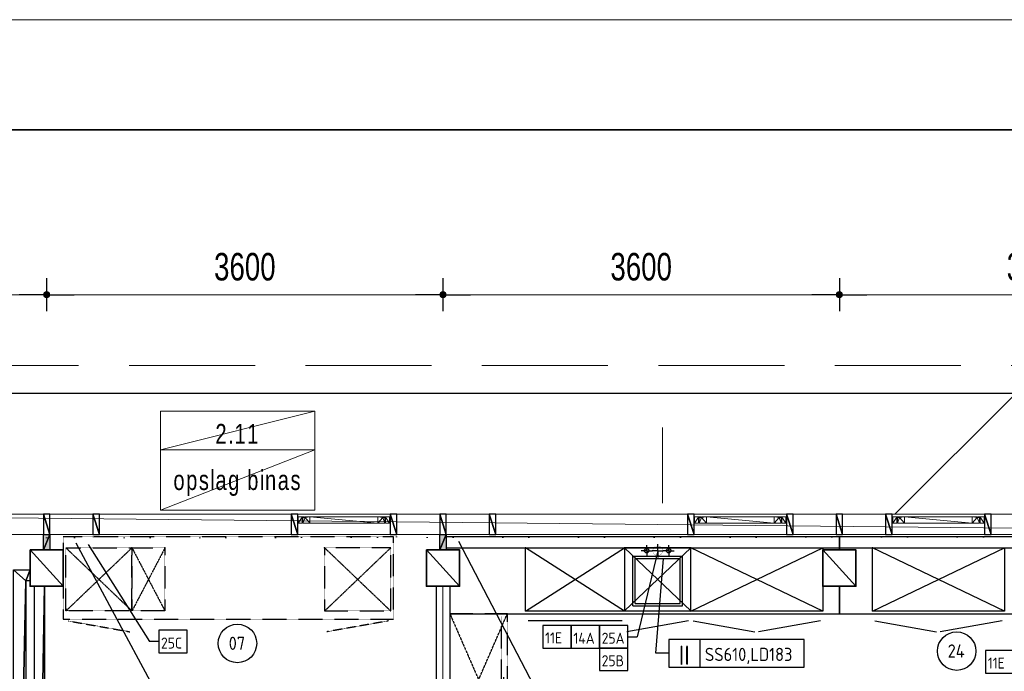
# Model space of a CAD drawing. Header units: millimetres. Extents: x -437 to 139813, y -473 to 90544.
# Tile 132 of 149: x 52668 to 61611, y 84621 to 90544. Entities that reach past the tile are written whole.
import ezdxf
from ezdxf.enums import TextEntityAlignment as Align

# ---------------------------------------------------------------- set-up
doc = ezdxf.new("R2010")
doc.units = ezdxf.units.MM
for name, pattern in [('DGN Style 1', [688.000884, 1.14476, -686.856124]), ('DGN Style 2', [1144.760206, 686.856124, -457.904082]), ('DGN Style 3', [1602.664289, 1144.760206, -457.904082]), ('HHL_V050', [3, 2, -1])]:
    doc.linetypes.add(name, pattern=pattern)
for name, color, linetype in [('00-HHL-Einrichtung Allgem', 3, 'Continuous'), ('00-HHL-Installationen', 2, 'Continuous'), ('B4TM', 3, 'Continuous'), ('CU-00-cabinets', 3, 'Continuous'), ('DR-08-cross', 1, 'Continuous'), ('DR-09-cross', 1, 'HHL_V050'), ('DR-90-points', 31, 'Continuous'), ('IN-50-mech', 31, 'Continuous'), ('TP-10-sink', 3, 'Continuous'), ('UB-00-underbench', 30, 'HHL_V050'), ('Xref', 253, 'Continuous')]:
    doc.layers.add(name, color=color, linetype=linetype)
for name, color, linetype, lineweight in [('010 Maatvoering', 253, 'Continuous', 13), ('059 Kader (tekening)', 253, 'Continuous', 13), ('19012-DO-laag 02 - 004 Ruimtenummers', 253, 'Continuous', 13), ('19012-DO-laag 02 - 031 Ramen - Deuren buiten', 253, 'Continuous', 13)]:
    doc.layers.add(name, color=color, linetype=linetype, lineweight=lineweight)
doc.styles.add('Arial 1.8 mm', font='arial.ttf', dxfattribs={"width": 0.722222, "height": 1.8})
doc.styles.add('ISO', font='isocp.shx')
doc.styles.add('Style-Arial', font='arial.ttf')
doc.linetypes.add('isolatie(deken)', pattern='A,-0.5,[24,dgnlstyle-ags_linetypes_v8.shx,S=0.009524,R=0,X=0,Y=0],-0.5', length=1)
doc.dimstyles.new('Arial 2.5', dxfattribs={"dimscale": 100, "dimtxt": 2.5, "dimasz": 2.5, "dimexe": 1.5, "dimexo": 0.0625, "dimgap": 1.25, "dimtad": 1, "dimdec": 0, "dimzin": 11, "dimdsep": 46, "dimtxsty": 'Style-Arial', "dimblk": 'b1_1.0', "dimcen": 0.09, "dimclrd": 256, "dimclrt": 256, "dimadec": 4, "dimazin": 3, "dimtfac": 1, "dimtdec": 0, "dimtofl": 0, "dimtmove": 0, "dimatfit": 1, "dimldrblk": 'b1_1.0', "dimfxl": 1.5, "dimfxlon": 1, "dimfrac": 2, "dimtolj": 1, "dimtzin": 11, "dimlwd": 13, "dimarcsym": 0})

# ---------------------------------------------------------------- blocks, each defined once
blk = doc.blocks.new('AE1')
at = {"layer": '059 Kader (tekening)', "color": 12, "linetype": 'Continuous', "lineweight": 13}
mesh = blk.add_polyface(dxfattribs=at)
corners = [(0, 0), (1399, 0), (1399, 841), (0, 841)]
mesh.append_faces([[corners[k] for k in face] for face in [(3, 1, 2)]], dxfattribs={"vtx0": -1, "color": 12})
mesh.append_faces([[corners[k] for k in face] for face in [(3, 0, 1)]], dxfattribs={"vtx2": -1, "color": 12})
at = {"layer": '059 Kader (tekening)', "color": 12, "linetype": 'Continuous', "lineweight": 35}
mesh = blk.add_polyface(dxfattribs=at)
corners = [(10, 10), (1389, 10), (1389, 831), (10, 831)]
mesh.append_faces([[corners[k] for k in face] for face in [(0, 2, 3)]], dxfattribs={"vtx0": -1, "color": 12})
mesh.append_faces([[corners[k] for k in face] for face in [(1, 2, 0)]], dxfattribs={"vtx1": -1, "color": 12})
blk = doc.blocks.new('*U78')
at = {"layer": '19012-DO-laag 02 - 031 Ramen - Deuren buiten'}
mesh = blk.add_polyface(dxfattribs=at)
corners = [(-414.95, 30.05), (-356.95, 30.05), (-356.95, 25.05), (-377.95, 25.05), (-377.95, -29.95), (-414.95, -29.95)]
mesh.append_faces([[corners[k] for k in face] for face in [(5, 3, 4), (3, 1, 2)]], dxfattribs={"vtx0": -1})
mesh.append_faces([[corners[k] for k in face] for face in [(0, 3, 5)]], dxfattribs={"vtx0": -1, "vtx1": -1})
mesh.append_faces([[corners[k] for k in face] for face in [(3, 0, 1)]], dxfattribs={"vtx0": -1, "vtx2": -1})
mesh = blk.add_polyface(dxfattribs=at)
corners = [(-372.95, -29.95), (-372.95, 23.05), (-352.95, 23.05), (-352.95, 30.05), (-307.95, 30.05), (-307.95, -29.95)]
mesh.append_faces([[corners[k] for k in face] for face in [(4, 2, 3), (2, 0, 1)]], dxfattribs={"vtx0": -1})
mesh.append_faces([[corners[k] for k in face] for face in [(5, 2, 4)]], dxfattribs={"vtx0": -1, "vtx1": -1})
mesh.append_faces([[corners[k] for k in face] for face in [(2, 5, 0)]], dxfattribs={"vtx0": -1, "vtx2": -1})
mesh = blk.add_polyface(dxfattribs=at)
corners = [(-307.95, -29.95), (308.05, -29.95), (308.05, 30.05), (-307.95, 30.05)]
mesh.append_faces([[corners[k] for k in face] for face in [(3, 1, 2)]], dxfattribs={"vtx0": -1})
mesh.append_faces([[corners[k] for k in face] for face in [(3, 0, 1)]], dxfattribs={"vtx2": -1})
mesh = blk.add_polyface(dxfattribs=at)
corners = [(373.05, -29.95), (373.05, 23.05), (353.05, 23.05), (353.05, 30.05), (308.05, 30.05), (308.05, -29.95)]
mesh.append_faces([[corners[k] for k in face] for face in [(4, 2, 3), (2, 0, 1)]], dxfattribs={"vtx0": -1})
mesh.append_faces([[corners[k] for k in face] for face in [(5, 2, 4)]], dxfattribs={"vtx0": -1, "vtx1": -1})
mesh.append_faces([[corners[k] for k in face] for face in [(2, 5, 0)]], dxfattribs={"vtx0": -1, "vtx2": -1})
mesh = blk.add_polyface(dxfattribs=at)
corners = [(415.05, 30.05), (357.05, 30.05), (357.05, 25.05), (378.05, 25.05), (378.05, -29.95), (415.05, -29.95)]
mesh.append_faces([[corners[k] for k in face] for face in [(5, 3, 4), (3, 1, 2)]], dxfattribs={"vtx0": -1})
mesh.append_faces([[corners[k] for k in face] for face in [(0, 3, 5)]], dxfattribs={"vtx0": -1, "vtx1": -1})
mesh.append_faces([[corners[k] for k in face] for face in [(3, 0, 1)]], dxfattribs={"vtx0": -1, "vtx2": -1})
blk = doc.blocks.new('ruimtenr 03_6')
at = {"layer": '19012-DO-laag 02 - 004 Ruimtenummers', "linetype": 'Continuous', "lineweight": 13, "char_height": 1.8, "attachment_point": 5, "style": 'Arial 1.8 mm'}
for s, insert, line_spacing_factor in [('\\H1x;\\W0.722222;\\T1.145;2.11', (7, -2.05), 0.6), ('\\H1x;\\W0.722222;\\T1.145;opslag binas', (7, -6.53), 0.78)]:
    blk.add_mtext(s, dxfattribs=dict(at, insert=insert, line_spacing_factor=line_spacing_factor))
at = {"layer": '19012-DO-laag 02 - 004 Ruimtenummers', "linetype": 'Continuous', "lineweight": 13}
mesh = blk.add_polyface(dxfattribs=at)
corners = [(0, 0), (14, 0), (14, -3.5), (0, -3.5)]
mesh.append_faces([[corners[k] for k in face] for face in [(3, 1, 2)]], dxfattribs={"vtx0": -1})
mesh.append_faces([[corners[k] for k in face] for face in [(3, 0, 1)]], dxfattribs={"vtx2": -1})
mesh = blk.add_polyface(dxfattribs=at)
corners = [(0, -3.5), (14, -3.5), (14, -9), (0, -9)]
mesh.append_faces([[corners[k] for k in face] for face in [(3, 1, 2)]], dxfattribs={"vtx0": -1})
mesh.append_faces([[corners[k] for k in face] for face in [(3, 0, 1)]], dxfattribs={"vtx2": -1})
blk = doc.blocks.new('b1_1.0')
at = {"layer": '010 Maatvoering'}
h = blk.add_hatch(color=256, dxfattribs=at)
edge = h.paths.add_edge_path()
edge.add_arc((0, 0), 0.111, 0, 360)
blk.add_line((0, 0), (-1, 0))
for p, q in [((0, 0.5), (0, -0.5)), ((0.5, 0), (-0.5, 0))]:
    blk.add_line(p, q, dxfattribs=at)
blk.add_circle((0, 0), 0.111, dxfattribs=at)
blk = doc.blocks.new('*D188')
at = {"layer": 'Defpoints', "color": 0, "linetype": 'Continuous', "transparency": 16777216}
for p in [(60113, 88390.2), (63713, 88390.2), (60113, 88044.2)]:
    blk.add_point(p, dxfattribs=at)
at = {"layer": 'Xref', "color": 0, "linetype": 'Continuous', "lineweight": -2, "transparency": 16777216}
for p, q in [((60113, 88194.2), (60113, 87894.2)), ((63713, 88194.2), (63713, 87894.2))]:
    blk.add_line(p, q, dxfattribs=at)
at = {"layer": 'Xref', "linetype": 'Continuous', "lineweight": 13, "transparency": 16777216}
blk.add_line((63463, 88044.2), (60363, 88044.2), dxfattribs=at)
at = {"layer": 'Xref', "linetype": 'Continuous', "lineweight": 13, "transparency": 16777216, "xscale": 250, "yscale": 250, "zscale": 250, "rotation": 180}
blk.add_blockref('b1_1.0', (60113, 88044.2), dxfattribs=at)
at = {"layer": 'Xref', "linetype": 'Continuous', "lineweight": 13, "transparency": 16777216, "xscale": 250, "yscale": 250, "zscale": 250}
blk.add_blockref('b1_1.0', (63713, 88044.2), dxfattribs=at)
at = {"layer": 'Xref', "linetype": 'Continuous', "lineweight": 13, "transparency": 16777216, "insert": (61913, 88296.9), "char_height": 250, "attachment_point": 5, "style": 'Style-Arial'}
blk.add_mtext('\\A1;\\H1x;\\W0.72;3600', dxfattribs=at)
blk = doc.blocks.new('*D189')
at = {"layer": 'Defpoints', "color": 0, "linetype": 'Continuous', "transparency": 16777216}
for p in [(56513, 88390.2), (60113, 88390.2), (56513, 88044.2)]:
    blk.add_point(p, dxfattribs=at)
at = {"layer": 'Xref', "color": 0, "linetype": 'Continuous', "lineweight": -2, "transparency": 16777216}
for p, q in [((56513, 88194.2), (56513, 87894.2)), ((60113, 88194.2), (60113, 87894.2))]:
    blk.add_line(p, q, dxfattribs=at)
at = {"layer": 'Xref', "linetype": 'Continuous', "lineweight": 13, "transparency": 16777216}
blk.add_line((59863, 88044.2), (56763, 88044.2), dxfattribs=at)
at = {"layer": 'Xref', "linetype": 'Continuous', "lineweight": 13, "transparency": 16777216, "xscale": 250, "yscale": 250, "zscale": 250, "rotation": 180}
blk.add_blockref('b1_1.0', (56513, 88044.2), dxfattribs=at)
at = {"layer": 'Xref', "linetype": 'Continuous', "lineweight": 13, "transparency": 16777216, "xscale": 250, "yscale": 250, "zscale": 250}
blk.add_blockref('b1_1.0', (60113, 88044.2), dxfattribs=at)
at = {"layer": 'Xref', "linetype": 'Continuous', "lineweight": 13, "transparency": 16777216, "insert": (58313, 88296.9), "char_height": 250, "attachment_point": 5, "style": 'Style-Arial'}
blk.add_mtext('\\A1;\\H1x;\\W0.72;3600', dxfattribs=at)
blk = doc.blocks.new('*D190')
at = {"layer": 'Defpoints', "color": 0, "linetype": 'Continuous', "transparency": 16777216}
for p in [(52913, 88390.2), (56513, 88390.2), (52913, 88044.2)]:
    blk.add_point(p, dxfattribs=at)
at = {"layer": 'Xref', "color": 0, "linetype": 'Continuous', "lineweight": -2, "transparency": 16777216}
for p, q in [((52913, 88194.2), (52913, 87894.2)), ((56513, 88194.2), (56513, 87894.2))]:
    blk.add_line(p, q, dxfattribs=at)
at = {"layer": 'Xref', "linetype": 'Continuous', "lineweight": 13, "transparency": 16777216}
blk.add_line((56263, 88044.2), (53163, 88044.2), dxfattribs=at)
at = {"layer": 'Xref', "linetype": 'Continuous', "lineweight": 13, "transparency": 16777216, "xscale": 250, "yscale": 250, "zscale": 250, "rotation": 180}
blk.add_blockref('b1_1.0', (52913, 88044.2), dxfattribs=at)
at = {"layer": 'Xref', "linetype": 'Continuous', "lineweight": 13, "transparency": 16777216, "xscale": 250, "yscale": 250, "zscale": 250}
blk.add_blockref('b1_1.0', (56513, 88044.2), dxfattribs=at)
at = {"layer": 'Xref', "linetype": 'Continuous', "lineweight": 13, "transparency": 16777216, "insert": (54713, 88296.9), "char_height": 250, "attachment_point": 5, "style": 'Style-Arial'}
blk.add_mtext('\\A1;\\H1x;\\W0.72;3600', dxfattribs=at)
blk = doc.blocks.new('*D191')
at = {"layer": 'Defpoints', "color": 0, "linetype": 'Continuous', "transparency": 16777216}
for p in [(49313, 88390.2), (52913, 88390.2), (49313, 88044.2)]:
    blk.add_point(p, dxfattribs=at)
at = {"layer": 'Xref', "color": 0, "linetype": 'Continuous', "lineweight": -2, "transparency": 16777216}
for p, q in [((49313, 88194.2), (49313, 87894.2)), ((52913, 88194.2), (52913, 87894.2))]:
    blk.add_line(p, q, dxfattribs=at)
at = {"layer": 'Xref', "linetype": 'Continuous', "lineweight": 13, "transparency": 16777216}
blk.add_line((52663, 88044.2), (49563, 88044.2), dxfattribs=at)
at = {"layer": 'Xref', "linetype": 'Continuous', "lineweight": 13, "transparency": 16777216, "xscale": 250, "yscale": 250, "zscale": 250, "rotation": 180}
blk.add_blockref('b1_1.0', (49313, 88044.2), dxfattribs=at)
at = {"layer": 'Xref', "linetype": 'Continuous', "lineweight": 13, "transparency": 16777216, "xscale": 250, "yscale": 250, "zscale": 250}
blk.add_blockref('b1_1.0', (52913, 88044.2), dxfattribs=at)
at = {"layer": 'Xref', "linetype": 'Continuous', "lineweight": 13, "transparency": 16777216, "insert": (51113, 88296.9), "char_height": 250, "attachment_point": 5, "style": 'Style-Arial'}
blk.add_mtext('\\A1;\\H1x;\\W0.72;3600', dxfattribs=at)
blk = doc.blocks.new('Schiebet120-55')
at = {"layer": 'CU-00-cabinets', "linetype": 'HHL_V050'}
for p, q in [((0, 0), (0, -522)), ((1200, 0), (0, 0)), ((1200, 0), (1200, -522)), ((1200, -522), (1200, 0)), ((0, -522), (1200, -522))]:
    blk.add_line(p, q, dxfattribs=at)
at = {"layer": 'DR-08-cross', "linetype": 'HHL_V050'}
for p, q in [((0, 0), (1200, -522)), ((1200, 0), (0, -522))]:
    blk.add_line(p, q, dxfattribs=at)
at = {"layer": 'DR-08-cross', "color": 2, "linetype": 'HHL_V050'}
for p, q in [((24.7, -491.5), (623.1, -491.5)), ((585.6, -468.6), (1174.6, -468.6))]:
    blk.add_line(p, q, dxfattribs=at)
at = {"layer": 'DR-90-points', "linetype": 'HHL_V050'}
blk.add_point((0, 0), dxfattribs=at)
blk = doc.blocks.new('120-')
at = {"layer": 'DR-09-cross', "linetype": 'Continuous'}
for p, q in [((1200, -574), (0, 0)), ((0, -574), (1200, 0))]:
    blk.add_line(p, q, dxfattribs=at)
at = {"layer": 'DR-09-cross', "color": 2, "linetype": 'Continuous'}
for p, q in [((22.5, -664), (583.8, -763)), ((1177.5, -664), (616.2, -763))]:
    blk.add_line(p, q, dxfattribs=at)
at = {"layer": 'DR-90-points', "linetype": 'Continuous'}
blk.add_point((0, 0), dxfattribs=at)
at = {"layer": 'UB-00-underbench', "linetype": 'Continuous'}
for p, q in [((0, 0), (1200, 0)), ((0, -574), (0, 0)), ((1200, 0), (1200, -574)), ((1200, -574), (0, -574))]:
    blk.add_line(p, q, dxfattribs=at)
blk = doc.blocks.new('A-INST')
at = {"layer": 'IN-50-mech'}
for q in [(-50, 0), (0, 61.3), (50, 0), (0, -61.3)]:
    blk.add_line((0, 0), q, dxfattribs=at)
at = {"layer": 'IN-50-mech', "const_width": 2}
blk.add_lwpolyline([(-44, 0, 1), (44, 0, 1)], format="xyb", close=True, dxfattribs=at)
blk = doc.blocks.new('S-INST')
at = {"layer": 'IN-50-mech'}
for q in [(-50, 0), (0, 50), (0, -50), (50, 0)]:
    blk.add_line((0, 0), q, dxfattribs=at)
blk.add_circle((0, 0), 20, dxfattribs=at)
blk = doc.blocks.new('060-R')
at = {"layer": 'DR-09-cross', "linetype": 'Continuous'}
for p, q in [((600, 0), (0, -574)), ((0, 0), (600, -574))]:
    blk.add_line(p, q, dxfattribs=at)
at = {"layer": 'DR-09-cross', "color": 2, "linetype": 'Continuous'}
blk.add_line((580, -664), (18.7, -763), dxfattribs=at)
at = {"layer": 'DR-90-points', "linetype": 'Continuous'}
blk.add_point((0, 0), dxfattribs=at)
at = {"layer": 'UB-00-underbench', "linetype": 'Continuous'}
for p, q in [((0, 0), (0, -574)), ((600, 0), (0, 0)), ((600, -574), (600, 0)), ((0, -574), (600, -574))]:
    blk.add_line(p, q, dxfattribs=at)
blk = doc.blocks.new('090-SK')
at = {"layer": 'DR-09-cross', "linetype": 'Continuous'}
for p, q in [((0, -574), (900, 0)), ((900, -574), (0, 0))]:
    blk.add_line(p, q, dxfattribs=at)
at = {"layer": 'DR-09-cross', "color": 2, "linetype": 'Continuous'}
blk.add_line((877.5, -664), (22.5, -664), dxfattribs=at)
at = {"layer": 'DR-90-points', "linetype": 'Continuous'}
blk.add_point((0, 0), dxfattribs=at)
at = {"layer": 'UB-00-underbench', "linetype": 'Continuous'}
for p, q in [((0, -574), (0, 0)), ((0, 0), (900, 0)), ((900, 0), (900, -574)), ((900, -574), (0, -574))]:
    blk.add_line(p, q, dxfattribs=at)
blk = doc.blocks.new('POSITIONSNUMMER-57')
at = {"layer": '00-HHL-Einrichtung Allgem', "color": 31}
blk.add_circle((0, 0), 175, dxfattribs=at)
at = {"layer": '00-HHL-Einrichtung Allgem', "color": 4, "style": 'ISO', "flags": 8}
blk.add_attdef('POS', text='', height=120, dxfattribs=at).set_placement((-4.7, -58.9), align=Align.CENTER)

msp = doc.modelspace()

# ---------------------------------------------------------------- hatches: boundary and pattern name
at = {"layer": 'Xref', "linetype": 'Continuous', "lineweight": 25}
for points in [[(52883, 85724.2), (52883, 85864.2), (52943, 85864.2), (52943, 85724.2)], [(56483, 85724.2), (56483, 85864.2), (56543, 85864.2), (56543, 85724.2)]]:
    msp.add_hatch(color=256, dxfattribs=at).paths.add_polyline_path(points)

# ---------------------------------------------------------------- linework, layer by layer
at = {"layer": 'B4TM', "color": 1}
for p, q in [((53877.3, 84488.9), (53181.3, 85785.4)), ((53288.6, 85774.8), (53846.4, 84891)), ((57386.5, 84397.6), (56655.7, 85799.9)), ((58463, 85716.6), (58277.1, 84934.9)), ((58445.4, 84784.5), (58517.3, 85646.6)), ((53931.9, 84891), (53846.4, 84891)), ((58191.6, 84934.9), (58277.1, 84934.9)), ((58564.5, 84784.5), (58445.4, 84784.5))]:
    msp.add_line(p, q, dxfattribs=at)
at = {"layer": 'B4TM', "linetype": 'HHL_V050'}
msp.add_lwpolyline([(53063, 85094.2), (56063, 85094.2), (56063, 85844.2), (53063, 85844.2)], close=True, dxfattribs=at)
at = {"layer": 'B4TM'}
for points in [[(56575.5, 85143.7), (60113, 85144.1), (60113, 85394.2), (59963, 85394.2), (59963, 85724.2), (60113, 85724.2), (60113, 85844.2), (56543, 85844.2), (56543, 85724.2), (56663, 85724.2), (56663, 85394.2), (56575.5, 85394.2)], [(56543, 85744.2), (67283, 85744.2), (67283, 85844.2), (56543, 85844.2)], [(60113, 85143.9), (63713, 85144.1), (63713, 85394.2), (63563, 85394.2), (63563, 85724.2), (63713, 85724.2), (63713, 85844.2), (60113, 85844.2), (60113, 85724.2), (60263, 85724.2), (60263, 85394.2), (60113, 85394.5)]]:
    msp.add_lwpolyline(points, close=True, dxfattribs=at)
at = {"layer": 'B4TM', "color": 1}
for points in [[(53931.9, 84788.5), (54189, 84788.5), (54189, 84993.4), (53931.9, 84993.4)], [(57420.1, 84832.5), (57677.2, 84832.5), (57677.2, 85037.3), (57420.1, 85037.3)], [(57677.2, 84832.5), (57934.4, 84832.5), (57934.4, 85037.3), (57677.2, 85037.3)], [(57934.4, 84832.5), (58191.6, 84832.5), (58191.6, 85037.3), (57934.4, 85037.3)], [(58564.5, 84659.5), (59792.3, 84659.5), (59792.3, 84909.5), (58564.5, 84909.5)], [(58845.7, 84659.5), (59792.3, 84659.5), (59792.3, 84909.5), (58845.7, 84909.5)], [(57934.4, 84627.6), (58191.6, 84627.6), (58191.6, 84832.5), (57934.4, 84832.5)], [(61441.2, 84604.2), (61698.4, 84604.2), (61698.4, 84809), (61441.2, 84809)]]:
    msp.add_lwpolyline(points, close=True, dxfattribs=at)
at = {"layer": 'DR-09-cross', "linetype": 'HHL_V050'}
for p, q in [((53087.9, 85743.1), (53687.9, 85169.1)), ((53687.9, 85743.1), (53087.9, 85169.1)), ((53687.9, 85743.1), (53987.9, 85169.1)), ((53987.9, 85743.1), (53687.9, 85169.1)), ((56038.1, 85743.1), (55438.1, 85169.1)), ((55438.1, 85743.1), (56038.1, 85169.1))]:
    msp.add_line(p, q, dxfattribs=at)
at = {"layer": 'DR-09-cross', "color": 2, "linetype": 'HHL_V050'}
for p, q in [((53107.9, 85079.1), (53669.3, 84980.1)), ((56018.1, 85079.1), (55456.7, 84980.1))]:
    msp.add_line(p, q, dxfattribs=at)
at = {"layer": 'DR-90-points', "linetype": 'HHL_V050'}
for p in [(53687.9, 85743.1), (53987.9, 85743.1), (55438.1, 85743.1)]:
    msp.add_point(p, dxfattribs=at)
at = {"layer": 'TP-10-sink'}
for p, q in [((58238, 85216.6), (58238, 85666.6)), ((58238, 85666.6), (58688, 85666.6)), ((58258, 85236.6), (58258, 85646.6)), ((58258, 85646.6), (58668, 85646.6)), ((58668, 85236.6), (58668, 85646.6)), ((58688, 85216.6), (58688, 85666.6)), ((58258, 85236.6), (58668, 85236.6)), ((58238, 85216.6), (58688, 85216.6))]:
    msp.add_line(p, q, dxfattribs=at)
at = {"layer": 'UB-00-underbench', "linetype": 'HHL_V050'}
for p, q in [((53087.9, 85169.1), (53087.9, 85743.1)), ((53087.9, 85743.1), (53687.9, 85743.1)), ((53687.9, 85169.1), (53687.9, 85743.1)), ((53687.9, 85743.1), (53987.9, 85743.1)), ((53687.9, 85743.1), (53687.9, 85169.1)), ((53987.9, 85743.1), (53987.9, 85169.1)), ((55438.1, 85743.1), (55438.1, 85169.1)), ((56038.1, 85743.1), (55438.1, 85743.1)), ((56038.1, 85169.1), (56038.1, 85743.1)), ((53687.9, 85169.1), (53087.9, 85169.1)), ((53987.9, 85169.1), (53687.9, 85169.1)), ((55438.1, 85169.1), (56038.1, 85169.1))]:
    msp.add_line(p, q, dxfattribs=at)
at = {"layer": 'Xref', "linetype": 'DGN Style 2', "lineweight": 13}
msp.add_line((58508, 86149.2), (58508, 87149.2), dxfattribs=at)
at = {"layer": 'Xref', "lineweight": 13}
msp.add_line((60618, 86049.2), (61718, 87149.2), dxfattribs=at)
at = {"layer": 'Xref', "linetype": 'Continuous', "lineweight": 25}
msp.add_line((56450.5, 85394.2), (56575.5, 85394.2), dxfattribs=at)
at = {"layer": 'Xref', "linetype": 'DGN Style 3', "lineweight": 13, "flags": 128}
msp.add_lwpolyline([(69168, 58489.2), (69168, 87399.2), (40258, 87399.2), (40258, 63349.2)], dxfattribs=at)
at = {"layer": 'Xref', "lineweight": 25, "flags": 128}
msp.add_lwpolyline([(47708, 86094.2), (47708, 87149.2), (61718, 87149.2), (61718, 86049.2)], dxfattribs=at)
at = {"layer": 'Xref', "linetype": 'Continuous', "lineweight": 25, "flags": 128}
for points in [[(56450.5, 85394.2), (56450.5, 80294.2)], [(56575.5, 85394.2), (56575.5, 80294.2)]]:
    msp.add_lwpolyline(points, dxfattribs=at)
at = {"layer": 'Xref', "linetype": 'isolatie(deken)', "lineweight": 13, "ltscale": 125, "flags": 128}
msp.add_lwpolyline([(56513, 85394.2), (56513, 80294.2)], dxfattribs=at)

# ---------------------------------------------------------------- block references
at = {"layer": '00-HHL-Einrichtung Allgem'}
ref = msp.add_blockref('POSITIONSNUMMER-57', (54645.7, 84874.3, -738.5), dxfattribs=at)
ref.add_attrib('POS', '07', dxfattribs={"color": 4, "height": 120, "style": 'ISO'}).set_placement((54641, 84815.4, -738.5), align=Align.CENTER)
ref = msp.add_blockref('POSITIONSNUMMER-57', (61178.9, 84804.3, -738.5), dxfattribs=at)
ref.add_attrib('POS', '24', dxfattribs={"color": 4, "height": 120, "style": 'ISO'}).set_placement((61174.2, 84745.4, -738.5), align=Align.CENTER)
at = {"layer": 'B4TM'}
for name, p in [('090-SK', (57263, 85743)), ('060-R', (58163, 85743.5))]:
    msp.add_blockref(name, p, dxfattribs=at)
for name, p, rotation in [('120-', (58763, 85742.5), 0.00760747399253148), ('120-', (60413, 85742.5), 0.00760747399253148), ('Schiebet120-55', (56575.5, 83944.1), 90)]:
    msp.add_blockref(name, p, dxfattribs=dict(at, rotation=rotation))
at = {"layer": 'IN-50-mech', "rotation": 0.007607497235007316}
for name, p in [('A-INST', (58463, 85716.6)), ('S-INST', (58363, 85716.6)), ('S-INST', (58563, 85716.6))]:
    msp.add_blockref(name, p, dxfattribs=at)
at = {"layer": 'Xref', "linetype": 'Continuous', "lineweight": 35, "xscale": 100, "yscale": 100, "zscale": 100}
msp.add_blockref('AE1', (-87, 6444.2), dxfattribs=at)
at = {"layer": 'Xref', "linetype": 'Continuous', "lineweight": 13, "xscale": 100, "yscale": 100, "zscale": 100}
msp.add_blockref('ruimtenr 03_6', (53948.4, 86984.7), dxfattribs=at)
at = {"layer": 'Xref'}
for p in [(55612.9, 85996.2), (59212.9, 85996.2), (61012.9, 85996.2)]:
    msp.add_blockref('*U78', p, dxfattribs=at)

# ---------------------------------------------------------------- texts
at = {"layer": '00-HHL-Installationen', "color": 3, "style": 'ISO', "flags": 4}
for tag, p, height in [('11E', (57440.1, 84874.2), 100), ('14A', (57697.2, 84871.6), 100), ('25A', (57954.4, 84871.6), 100), ('25C', (53951.9, 84827.7), 100), ('SS610,LD183', (58891.8, 84714.5), 120), ('25B', (57954.4, 84666.8), 100), ('11E', (61461.2, 84645.9), 100)]:
    msp.add_attdef(tag, p, '', height=height, dxfattribs=at)
at = {"layer": '00-HHL-Installationen', "color": 4, "style": 'ISO', "flags": 4}
msp.add_attdef('II', text='', height=175, dxfattribs=at).set_placement((58704.3, 84679.5), align=Align.CENTER)

# ---------------------------------------------------------------- dimensions: what is measured, and where the dimension line sits
at = {"layer": 'Xref', "linetype": 'Continuous', "lineweight": 13}
for base, p1, p2, picture, middle in [((49313, 88044.2), (52913, 88390.2), (49313, 88390.2), '*D191', (51113, 88296.9)), ((52913, 88044.2), (56513, 88390.2), (52913, 88390.2), '*D190', (54713, 88296.9)), ((56513, 88044.2), (60113, 88390.2), (56513, 88390.2), '*D189', (58313, 88296.9)), ((60113, 88044.2), (63713, 88390.2), (60113, 88390.2), '*D188', (61913, 88296.9))]:
    dim = msp.add_linear_dim(base=base, p1=p1, p2=p2, angle=180, text='\\H1x;\\W0.72;<>', dimstyle='Arial 2.5', dxfattribs=at)
    dim.commit()
    dim.dimension.update_dxf_attribs({"geometry": picture, "text_midpoint": middle})

# ---------------------------------------------------------------- meshes
mesh = msp.add_polyface(dxfattribs=at)
corners = [(67343, 86049.2), (49283, 86049.2), (49283, 85864.2), (67343, 85864.2)]
mesh.append_faces([[corners[k] for k in face] for face in [(3, 1, 2)]], dxfattribs={"vtx0": -1})
mesh.append_faces([[corners[k] for k in face] for face in [(3, 0, 1)]], dxfattribs={"vtx2": -1})
at = {"layer": 'Xref', "linetype": 'Continuous', "lineweight": 25}
mesh = msp.add_polyface(dxfattribs=at)
corners = [(52943, 86049.2), (52883, 86049.2), (52883, 85864.2), (52943, 85864.2)]
mesh.append_faces([[corners[k] for k in face] for face in [(3, 1, 2)]], dxfattribs={"vtx0": -1})
mesh.append_faces([[corners[k] for k in face] for face in [(3, 0, 1)]], dxfattribs={"vtx2": -1})
mesh = msp.add_polyface(dxfattribs=at)
corners = [(53393, 86049.2), (53333, 86049.2), (53333, 85864.2), (53393, 85864.2)]
mesh.append_faces([[corners[k] for k in face] for face in [(3, 1, 2)]], dxfattribs={"vtx0": -1})
mesh.append_faces([[corners[k] for k in face] for face in [(3, 0, 1)]], dxfattribs={"vtx2": -1})
mesh = msp.add_polyface(dxfattribs=at)
corners = [(55193, 86049.2), (55133, 86049.2), (55133, 85864.2), (55193, 85864.2)]
mesh.append_faces([[corners[k] for k in face] for face in [(3, 1, 2)]], dxfattribs={"vtx0": -1})
mesh.append_faces([[corners[k] for k in face] for face in [(3, 0, 1)]], dxfattribs={"vtx2": -1})
mesh = msp.add_polyface(dxfattribs=at)
corners = [(56093, 86049.2), (56033, 86049.2), (56033, 85864.2), (56093, 85864.2)]
mesh.append_faces([[corners[k] for k in face] for face in [(3, 1, 2)]], dxfattribs={"vtx0": -1})
mesh.append_faces([[corners[k] for k in face] for face in [(3, 0, 1)]], dxfattribs={"vtx2": -1})
mesh = msp.add_polyface(dxfattribs=at)
corners = [(56543, 86049.2), (56483, 86049.2), (56483, 85864.2), (56543, 85864.2)]
mesh.append_faces([[corners[k] for k in face] for face in [(3, 1, 2)]], dxfattribs={"vtx0": -1})
mesh.append_faces([[corners[k] for k in face] for face in [(3, 0, 1)]], dxfattribs={"vtx2": -1})
mesh = msp.add_polyface(dxfattribs=at)
corners = [(56993, 86049.2), (56933, 86049.2), (56933, 85864.2), (56993, 85864.2)]
mesh.append_faces([[corners[k] for k in face] for face in [(3, 1, 2)]], dxfattribs={"vtx0": -1})
mesh.append_faces([[corners[k] for k in face] for face in [(3, 0, 1)]], dxfattribs={"vtx2": -1})
mesh = msp.add_polyface(dxfattribs=at)
corners = [(58793, 86049.2), (58733, 86049.2), (58733, 85864.2), (58793, 85864.2)]
mesh.append_faces([[corners[k] for k in face] for face in [(3, 1, 2)]], dxfattribs={"vtx0": -1})
mesh.append_faces([[corners[k] for k in face] for face in [(3, 0, 1)]], dxfattribs={"vtx2": -1})
mesh = msp.add_polyface(dxfattribs=at)
corners = [(59693, 86049.2), (59633, 86049.2), (59633, 85864.2), (59693, 85864.2)]
mesh.append_faces([[corners[k] for k in face] for face in [(3, 1, 2)]], dxfattribs={"vtx0": -1})
mesh.append_faces([[corners[k] for k in face] for face in [(3, 0, 1)]], dxfattribs={"vtx2": -1})
mesh = msp.add_polyface(dxfattribs=at)
corners = [(60143, 86049.2), (60083, 86049.2), (60083, 85864.2), (60143, 85864.2)]
mesh.append_faces([[corners[k] for k in face] for face in [(3, 1, 2)]], dxfattribs={"vtx0": -1})
mesh.append_faces([[corners[k] for k in face] for face in [(3, 0, 1)]], dxfattribs={"vtx2": -1})
mesh = msp.add_polyface(dxfattribs=at)
corners = [(60593, 86049.2), (60533, 86049.2), (60533, 85864.2), (60593, 85864.2)]
mesh.append_faces([[corners[k] for k in face] for face in [(3, 1, 2)]], dxfattribs={"vtx0": -1})
mesh.append_faces([[corners[k] for k in face] for face in [(3, 0, 1)]], dxfattribs={"vtx2": -1})
mesh = msp.add_polyface(dxfattribs=at)
corners = [(61493, 86049.2), (61433, 86049.2), (61433, 85864.2), (61493, 85864.2)]
mesh.append_faces([[corners[k] for k in face] for face in [(3, 1, 2)]], dxfattribs={"vtx0": -1})
mesh.append_faces([[corners[k] for k in face] for face in [(3, 0, 1)]], dxfattribs={"vtx2": -1})
mesh = msp.add_polyface(dxfattribs=at)
corners = [(52883, 85864.2), (52943, 85864.2), (52943, 85724.2), (52883, 85724.2)]
mesh.append_faces([[corners[k] for k in face] for face in [(3, 1, 2)]], dxfattribs={"vtx0": -1})
mesh.append_faces([[corners[k] for k in face] for face in [(3, 0, 1)]], dxfattribs={"vtx2": -1})
mesh = msp.add_polyface(dxfattribs=at)
corners = [(56483, 85864.2), (56543, 85864.2), (56543, 85724.2), (56483, 85724.2)]
mesh.append_faces([[corners[k] for k in face] for face in [(3, 1, 2)]], dxfattribs={"vtx0": -1})
mesh.append_faces([[corners[k] for k in face] for face in [(3, 0, 1)]], dxfattribs={"vtx2": -1})
at = {"layer": 'Xref', "linetype": 'DGN Style 1', "lineweight": 13}
mesh = msp.add_polyface(dxfattribs=at)
corners = [(52913, 85844.2), (67613, 85844.2), (67613, 60044.2), (60263, 60044.2), (41813, 60044.2), (41813, 85844.2), (49313, 85844.2), (49313, 85834.2), (52913, 85834.2)]
mesh.append_faces([[corners[k] for k in face] for face in [(3, 1, 2), (1, 8, 0), (7, 5, 6)]], dxfattribs={"vtx0": -1})
mesh.append_faces([[corners[k] for k in face] for face in [(8, 3, 7), (4, 7, 3)]], dxfattribs={"vtx0": -1, "vtx1": -1})
mesh.append_faces([[corners[k] for k in face] for face in [(3, 8, 1)]], dxfattribs={"vtx0": -1, "vtx1": -1, "vtx2": -1})
mesh.append_faces([[corners[k] for k in face] for face in [(7, 4, 5)]], dxfattribs={"vtx0": -1, "vtx2": -1})
at = {"layer": 'Xref', "linetype": 'Continuous', "lineweight": 35}
mesh = msp.add_polyface(dxfattribs=at)
corners = [(52763, 85394.2), (53063, 85394.2), (53063, 85724.2), (52763, 85724.2)]
mesh.append_faces([[corners[k] for k in face] for face in [(3, 1, 2)]], dxfattribs={"vtx0": -1})
mesh.append_faces([[corners[k] for k in face] for face in [(3, 0, 1)]], dxfattribs={"vtx2": -1})
mesh = msp.add_polyface(dxfattribs=at)
corners = [(56363, 85394.2), (56663, 85394.2), (56663, 85724.2), (56363, 85724.2)]
mesh.append_faces([[corners[k] for k in face] for face in [(3, 1, 2)]], dxfattribs={"vtx0": -1})
mesh.append_faces([[corners[k] for k in face] for face in [(3, 0, 1)]], dxfattribs={"vtx2": -1})
mesh = msp.add_polyface(dxfattribs=at)
corners = [(59963, 85394.2), (60263, 85394.2), (60263, 85724.2), (59963, 85724.2)]
mesh.append_faces([[corners[k] for k in face] for face in [(3, 1, 2)]], dxfattribs={"vtx0": -1})
mesh.append_faces([[corners[k] for k in face] for face in [(3, 0, 1)]], dxfattribs={"vtx2": -1})
at = {"layer": 'Xref', "linetype": 'Continuous', "lineweight": 25}
mesh = msp.add_polyface(dxfattribs=at)
corners = [(52613.1, 80180.2), (52613.1, 85544.2), (52763.1, 85544.2), (52763.1, 85444.2), (52723.1, 85444.2), (52723.1, 80180.2)]
mesh.append_faces([[corners[k] for k in face] for face in [(0, 4, 5)]], dxfattribs={"vtx0": -1})
mesh.append_faces([[corners[k] for k in face] for face in [(2, 4, 1), (1, 4, 0)]], dxfattribs={"vtx0": -1, "vtx1": -1})
mesh.append_faces([[corners[k] for k in face] for face in [(3, 4, 2)]], dxfattribs={"vtx1": -1})
mesh = msp.add_polyface(dxfattribs=at)
corners = [(52803.1, 80160.2), (52803.1, 85394.2), (52893.1, 85394.2), (52893.1, 80070.2), (52613.1, 80070.2), (52613.1, 80160.2)]
mesh.append_faces([[corners[k] for k in face] for face in [(2, 0, 1), (0, 4, 5)]], dxfattribs={"vtx0": -1})
mesh.append_faces([[corners[k] for k in face] for face in [(3, 0, 2)]], dxfattribs={"vtx0": -1, "vtx1": -1})
mesh.append_faces([[corners[k] for k in face] for face in [(0, 3, 4)]], dxfattribs={"vtx0": -1, "vtx2": -1})

doc.saveas('drawing.dxf')
